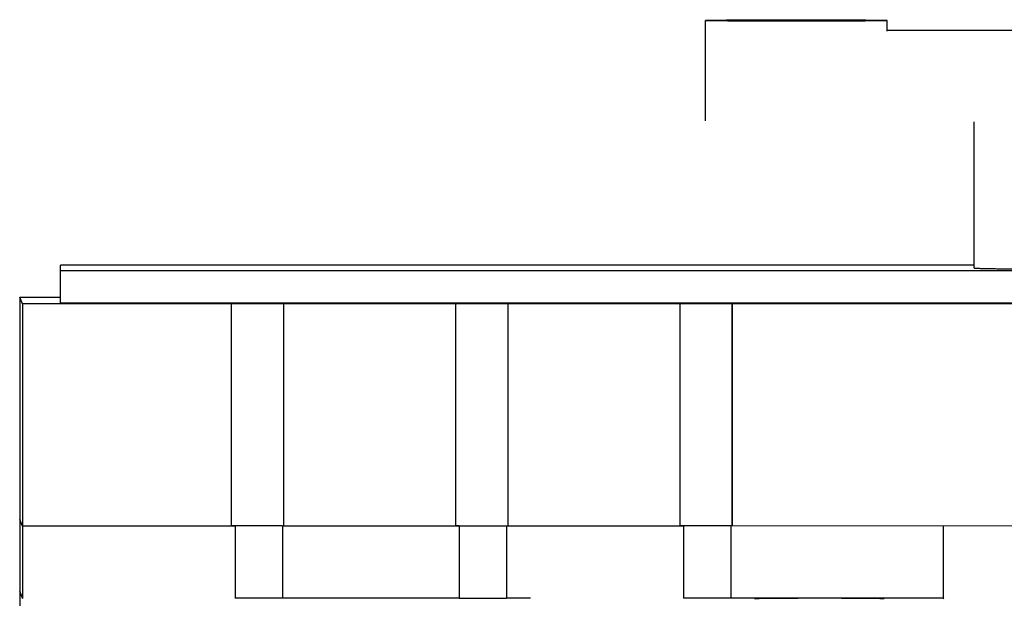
# Model space of a CAD drawing. Header units: millimetres. Extents: x 53 to 449, y 249 to 461.
# Tile 2 of 4: x 53 to 251, y 345 to 461. Entities that reach past the tile are written whole.
import ezdxf

# ---------------------------------------------------------------- set-up
doc = ezdxf.new("R2010")
doc.units = ezdxf.units.MM
doc.header["$LTSCALE"] = 46.090864
doc.layers.get('0').update_dxf_attribs({"linetype": 'CONTINUOUS'})

msp = doc.modelspace()

# ---------------------------------------------------------------- linework, layer by layer
at = {"color": 7, "linetype": 'Continuous'}
for p, q in [((190.74, 440.85), (190.74, 460.96)), ((227.18, 458.85), (227.18, 460.96)), ((244.66, 411.31), (244.66, 440.66)), ((61.26, 404.27), (61.26, 411.85)), ((244.66, 411.85), (61.26, 411.85)), ((439.96, 410.77), (61.26, 410.77)), ((53.13, 405.46), (53.13, 360.86)), ((53.65, 404.15), (53.13, 405.46)), ((53.13, 405.46), (61.26, 405.46)), ((53.65, 404.15), (53.65, 345.05)), ((95.54, 404.15), (53.65, 404.15)), ((439.96, 404.27), (61.26, 404.27)), ((95.55, 404.15), (95.53, 404.19)), ((95.53, 404.19), (106.03, 404.19)), ((95.54, 404.15), (95.55, 359.55)), ((106.03, 404.19), (106.03, 359.59)), ((106.03, 404.19), (106.05, 404.15)), ((140.54, 404.15), (106.04, 404.15)), ((106.05, 404.15), (106.05, 359.55)), ((140.55, 404.15), (140.53, 404.19)), ((140.53, 404.19), (151.03, 404.19)), ((140.54, 404.15), (140.55, 359.55)), ((151.03, 404.19), (151.03, 359.59)), ((151.03, 404.19), (151.05, 404.15)), ((185.54, 404.15), (151.04, 404.15)), ((151.05, 404.15), (151.05, 359.55)), ((185.55, 404.15), (185.53, 404.19)), ((185.53, 404.19), (196.03, 404.19)), ((185.54, 404.15), (185.55, 359.55)), ((196.03, 404.19), (196.03, 359.6)), ((196.03, 404.19), (196.05, 404.15)), ((306.04, 404.15), (196.04, 404.15)), ((196.05, 404.15), (196.05, 359.55)), ((53.65, 359.55), (53.13, 360.86)), ((53.14, 360.86), (53.14, 346.36)), ((96.3, 359.55), (53.65, 359.55)), ((96.3, 359.59), (95.53, 359.59)), ((96.28, 359.59), (96.3, 359.55)), ((105.78, 359.59), (96.28, 359.59)), ((96.3, 359.55), (96.3, 345.05)), ((105.8, 359.55), (105.78, 359.59)), ((105.8, 359.55), (105.8, 345.05)), ((141.29, 359.55), (105.8, 359.55)), ((141.29, 359.59), (140.53, 359.59)), ((141.27, 359.59), (141.29, 359.55)), ((141.27, 359.59), (150.77, 359.59)), ((141.29, 359.55), (141.29, 345.05)), ((150.77, 359.59), (150.79, 359.55)), ((150.79, 359.55), (150.79, 345.05)), ((186.3, 359.55), (150.79, 359.55)), ((186.3, 359.6), (185.53, 359.6)), ((186.28, 359.59), (186.3, 359.55)), ((195.78, 359.59), (186.28, 359.59)), ((186.3, 359.55), (186.3, 345.05)), ((195.8, 359.55), (195.78, 359.59)), ((306.4, 359.56), (195.8, 359.55)), ((195.8, 359.55), (195.8, 345.05)), ((238.45, 359.55), (238.45, 345.05)), ((53.09, 346.48), (53.09, 250.99)), ((53.7, 344.91), (53.09, 346.48)), ((53.09, 346.48), (53.14, 346.48)), ((105.78, 345.09), (96.28, 345.09)), ((141.29, 345.05), (105.8, 345.05)), ((141.27, 345.09), (150.77, 345.09)), ((155.59, 345.05), (150.79, 345.05)), ((195.78, 345.09), (186.28, 345.09)), ((186.3, 345.05), (186.3, 345.05)), ((238.45, 345.05), (195.8, 345.05)), ((238.45, 345.05), (238.5, 344.92))]:
    msp.add_line(p, q, dxfattribs=at)
for points, knots in [([(190.74, 460.96), (190.74, 460.96), (190.76, 460.97), (190.78, 460.97), (190.82, 460.98), (190.88, 460.98), (190.95, 460.99), (191.08, 460.99), (191.29, 461), (191.58, 461.01), (191.94, 461.02), (192.35, 461.03), (192.83, 461.03), (193.36, 461.04), (194.19, 461.05), (195.35, 461.07), (196.88, 461.08), (198.59, 461.09), (200.45, 461.1), (202.43, 461.11), (204.5, 461.12), (207.37, 461.12), (210.96, 461.12), (213.83, 461.11), (215.25, 461.11)], [0, 0, 0, 0, 0.000389, 0.001415, 0.003103, 0.005455, 0.008472, 0.012151, 0.021487, 0.033426, 0.047928, 0.064942, 0.084404, 0.106244, 0.130387, 0.185215, 0.248098, 0.318129, 0.394296, 0.475501, 0.560571, 0.648282, 0.826524, 1, 1, 1, 1]), ([(227.18, 460.96), (227.18, 460.96), (227.17, 460.96), (227.16, 460.95), (227.13, 460.95), (227.07, 460.94), (226.97, 460.94), (226.82, 460.93), (226.62, 460.92), (226.38, 460.91), (226.1, 460.91), (225.65, 460.9), (224.98, 460.88), (224.06, 460.87), (223, 460.86), (221.8, 460.85), (220.48, 460.84), (218.51, 460.82), (215.84, 460.81), (212.47, 460.8), (208.96, 460.8), (205.45, 460.8), (202.08, 460.81), (199.41, 460.82), (197.44, 460.84), (196.12, 460.85), (194.92, 460.86), (193.86, 460.87), (192.95, 460.88), (192.28, 460.9), (191.82, 460.91), (191.54, 460.91), (191.3, 460.92), (191.11, 460.93), (190.95, 460.94), (190.85, 460.94), (190.8, 460.95), (190.77, 460.95), (190.75, 460.96), (190.74, 460.96), (190.74, 460.96)], [0, 0, 0, 0, 0.000185, 0.00065, 0.00141, 0.002468, 0.005478, 0.009678, 0.015059, 0.021607, 0.029305, 0.038138, 0.059117, 0.08434, 0.113565, 0.146512, 0.182863, 0.222268, 0.308696, 0.402475, 0.500001, 0.597526, 0.691304, 0.777731, 0.817135, 0.853486, 0.886433, 0.915659, 0.940881, 0.961861, 0.970694, 0.978393, 0.984941, 0.990322, 0.994522, 0.997532, 0.99859, 0.99935, 0.999815, 1, 1, 1, 1]), ([(215.25, 461.11), (216.09, 461.11), (217.71, 461.1), (220, 461.09), (221.77, 461.07), (223.04, 461.06), (223.88, 461.05), (224.62, 461.04), (225.28, 461.03), (225.84, 461.02), (226.31, 461.01), (226.63, 461), (226.84, 460.99), (226.96, 460.99), (227.05, 460.98), (227.12, 460.98), (227.15, 460.97), (227.18, 460.97), (227.18, 460.96)], [0, 0, 0, 0, 0.211272, 0.405483, 0.578078, 0.655022, 0.725109, 0.787945, 0.843156, 0.890433, 0.929496, 0.960122, 0.972218, 0.98214, 0.989877, 0.995423, 0.998781, 1, 1, 1, 1]), ([(227.18, 459.01), (229.52, 459.02), (238.93, 459.03), (248.33, 459.03), (255.39, 459.03)], [0, 0, 0, 0, 0.249436, 1, 1, 1, 1]), ([(244.66, 411.31), (244.66, 411.31), (244.67, 411.3), (244.68, 411.3), (244.72, 411.29), (244.78, 411.29), (244.89, 411.28), (245.05, 411.27), (245.27, 411.26), (245.53, 411.25), (245.83, 411.24), (246.33, 411.22), (247.06, 411.21), (248.07, 411.19), (249.25, 411.17), (250.09, 411.16), (250.54, 411.16)], [0, 0, 0, 0, 0.00133, 0.004487, 0.009617, 0.016743, 0.037001, 0.065264, 0.101507, 0.145662, 0.19765, 0.257393, 0.399754, 0.571763, 0.772301, 1, 1, 1, 1]), ([(250.54, 411.16), (252.67, 411.13), (257.44, 411.1), (263.65, 411.07), (269.2, 411.06), (273.57, 411.06), (277.94, 411.06), (282.18, 411.07), (286.21, 411.09), (289.92, 411.11), (292.77, 411.13), (294.83, 411.15), (296.19, 411.16), (297.4, 411.18), (298.47, 411.2), (299.38, 411.21), (300.05, 411.23), (300.5, 411.24), (300.77, 411.25), (301.01, 411.26), (301.2, 411.27), (301.35, 411.28), (301.46, 411.29), (301.52, 411.3), (301.55, 411.3), (301.56, 411.31), (301.56, 411.31)], [0, 0, 0, 0, 0.125055, 0.28052, 0.365074, 0.451491, 0.537685, 0.621581, 0.701154, 0.774487, 0.839812, 0.868971, 0.895555, 0.919402, 0.94037, 0.958332, 0.973181, 0.979409, 0.984826, 0.989425, 0.9932, 0.996142, 0.998252, 0.999529, 0.999858, 1, 1, 1, 1]), ([(89.21, 404.22), (89.21, 404.23), (89.2, 404.23), (89.19, 404.23), (89.17, 404.23), (89.12, 404.23), (89.05, 404.23), (88.93, 404.24), (88.78, 404.24), (88.61, 404.24), (88.4, 404.24), (88.08, 404.25), (87.63, 404.25), (87.03, 404.25), (86.38, 404.25), (85.71, 404.25), (85.03, 404.25), (84.39, 404.25), (83.79, 404.25), (83.33, 404.25), (83.01, 404.24), (82.81, 404.24), (82.63, 404.24), (82.48, 404.24), (82.37, 404.23), (82.29, 404.23), (82.25, 404.23), (82.23, 404.23), (82.22, 404.23), (82.21, 404.23), (82.21, 404.22)], [0, 0, 0, 0, 0.000642, 0.002464, 0.005477, 0.009675, 0.021597, 0.038137, 0.059115, 0.084333, 0.113564, 0.146508, 0.22226, 0.308681, 0.402461, 0.499986, 0.597511, 0.691292, 0.777717, 0.853476, 0.886424, 0.915658, 0.940879, 0.96186, 0.978402, 0.990324, 0.994523, 0.997536, 0.999358, 1, 1, 1, 1]), ([(82.21, 404.22), (82.21, 404.22), (82.22, 404.22), (82.23, 404.22), (82.25, 404.22), (82.29, 404.22), (82.37, 404.21), (82.48, 404.21), (82.63, 404.21), (82.81, 404.21), (83.01, 404.2), (83.33, 404.2), (83.79, 404.2), (84.39, 404.2), (85.03, 404.19), (85.71, 404.19), (86.38, 404.19), (87.03, 404.2), (87.63, 404.2), (88.08, 404.2), (88.4, 404.2), (88.61, 404.21), (88.78, 404.21), (88.93, 404.21), (89.05, 404.21), (89.12, 404.22), (89.17, 404.22), (89.19, 404.22), (89.2, 404.22), (89.21, 404.22), (89.21, 404.22)], [0, 0, 0, 0, 0.000642, 0.002464, 0.005477, 0.009675, 0.021597, 0.038137, 0.059115, 0.084333, 0.113564, 0.146508, 0.22226, 0.308681, 0.402461, 0.499986, 0.597511, 0.691292, 0.777717, 0.853476, 0.886424, 0.915658, 0.940879, 0.96186, 0.978402, 0.990324, 0.994523, 0.997536, 0.999358, 1, 1, 1, 1]), ([(233.61, 404.22), (233.61, 404.23), (233.6, 404.23), (233.59, 404.23), (233.57, 404.23), (233.52, 404.23), (233.45, 404.23), (233.33, 404.24), (233.18, 404.24), (233.01, 404.24), (232.8, 404.24), (232.48, 404.25), (232.03, 404.25), (231.43, 404.25), (230.78, 404.25), (230.11, 404.25), (229.43, 404.25), (228.79, 404.25), (228.19, 404.25), (227.73, 404.25), (227.41, 404.24), (227.21, 404.24), (227.03, 404.24), (226.88, 404.24), (226.77, 404.23), (226.69, 404.23), (226.65, 404.23), (226.63, 404.23), (226.62, 404.23), (226.61, 404.23), (226.61, 404.22)], [0, 0, 0, 0, 0.000642, 0.002464, 0.005477, 0.009675, 0.021597, 0.038137, 0.059115, 0.084333, 0.113564, 0.146508, 0.22226, 0.308681, 0.402461, 0.499986, 0.597511, 0.691292, 0.777717, 0.853476, 0.886424, 0.915658, 0.940879, 0.96186, 0.978402, 0.990324, 0.994523, 0.997536, 0.999358, 1, 1, 1, 1]), ([(226.61, 404.22), (226.61, 404.22), (226.62, 404.22), (226.63, 404.22), (226.65, 404.22), (226.69, 404.22), (226.77, 404.21), (226.88, 404.21), (227.03, 404.21), (227.21, 404.21), (227.41, 404.2), (227.73, 404.2), (228.19, 404.2), (228.79, 404.2), (229.43, 404.19), (230.11, 404.19), (230.78, 404.19), (231.43, 404.2), (232.03, 404.2), (232.48, 404.2), (232.8, 404.2), (233.01, 404.21), (233.18, 404.21), (233.33, 404.21), (233.45, 404.21), (233.52, 404.22), (233.57, 404.22), (233.59, 404.22), (233.6, 404.22), (233.61, 404.22), (233.61, 404.22)], [0, 0, 0, 0, 0.000642, 0.002464, 0.005477, 0.009675, 0.021597, 0.038137, 0.059115, 0.084333, 0.113564, 0.146508, 0.22226, 0.308681, 0.402461, 0.499986, 0.597511, 0.691292, 0.777717, 0.853476, 0.886424, 0.915658, 0.940879, 0.96186, 0.978402, 0.990324, 0.994523, 0.997536, 0.999358, 1, 1, 1, 1]), ([(226.59, 344.94), (226.59, 344.94), (226.56, 344.94), (226.52, 344.95), (226.44, 344.95), (226.33, 344.96), (226.19, 344.96), (225.94, 344.97), (225.56, 344.98), (225.02, 344.99), (224.37, 345), (223.61, 345.01), (222.77, 345.02), (221.83, 345.02), (220.44, 345.03), (218.55, 345.04), (216.16, 345.05), (213.67, 345.05), (211.18, 345.05), (208.78, 345.04), (206.56, 345.03), (204.87, 345.02), (203.67, 345.01), (202.9, 345), (202.24, 344.99), (201.68, 344.98), (201.24, 344.97), (200.95, 344.96), (200.77, 344.96), (200.68, 344.95), (200.63, 344.94), (200.6, 344.94), (200.59, 344.94)], [0, 0, 0, 0, 0.000712, 0.002593, 0.005651, 0.009883, 0.015281, 0.021836, 0.038335, 0.059227, 0.084316, 0.113355, 0.146079, 0.182166, 0.221282, 0.307072, 0.400191, 0.497101, 0.594122, 0.68757, 0.773895, 0.849821, 0.882967, 0.912465, 0.938043, 0.959452, 0.976487, 0.988995, 0.993507, 0.996847, 0.999011, 1, 1, 1, 1])]:
    msp.add_open_spline(points, degree=3, knots=knots, dxfattribs=at)

doc.saveas('drawing.dxf')
